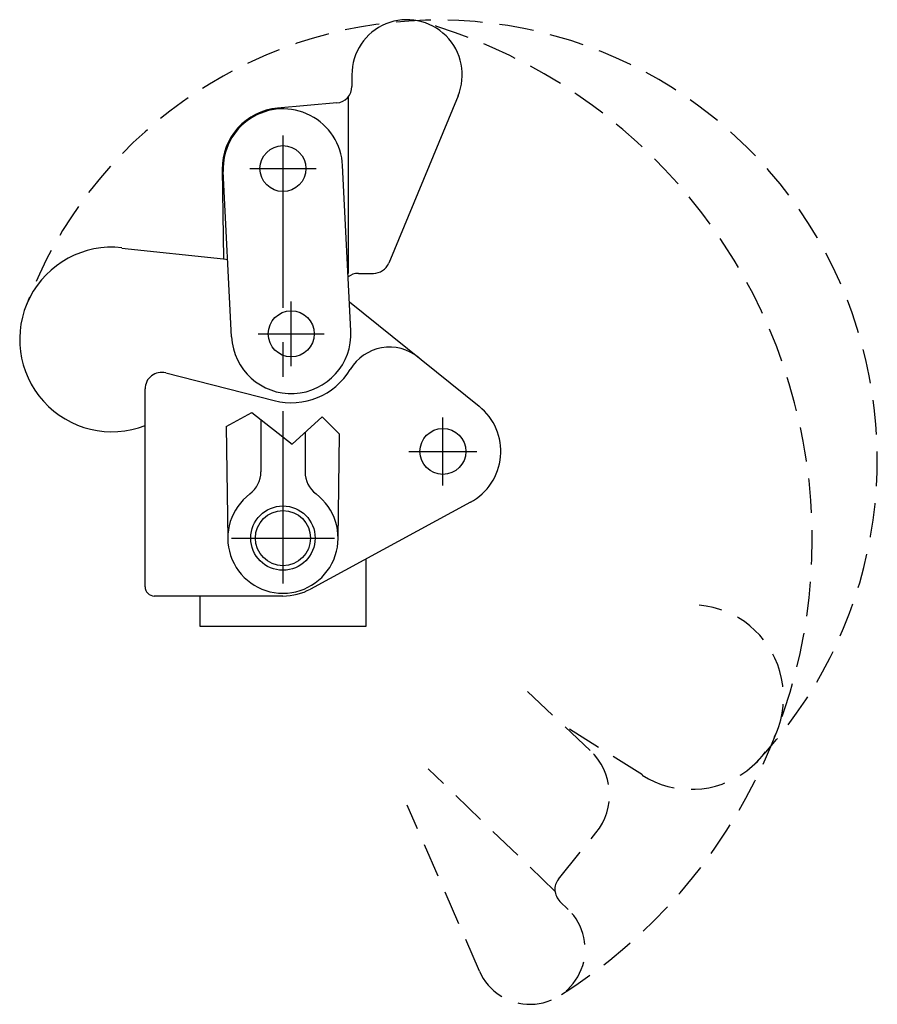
# Model space of a CAD drawing. Extents: x -321 to -228, y 281 to 388.
import ezdxf

# ---------------------------------------------------------------- set-up
doc = ezdxf.new("R2010")
doc.units = 0
doc.header["$LTSCALE"] = 15
doc.linetypes.add('CENTER', pattern=[2, 1.25, -0.25, 0.25, -0.25])
doc.linetypes.add('HIDDEN', pattern=[0.375, 0.25, -0.125])
doc.layers.get('0').update_dxf_attribs({"linetype": 'CONTINUOUS'})
doc.layers.add('BRAUER-1', color=1, linetype='CENTER')
doc.layers.add('BRAUER-5', color=4, linetype='HIDDEN')

msp = doc.modelspace()

# ---------------------------------------------------------------- linework, layer by layer
for p, q in [((-285.335154, 382.323041), (-285.335154, 381.053813)), ((-286.978274, 379.260662), (-293.410381, 378.697926)), ((-285.7563, 379.896764), (-285.7563, 360.723041)), ((-273.791877, 380.02694), (-281.327552, 361.834211)), ((-299.434419, 372.024533), (-299.289109, 362.289862)), ((-298.427024, 353.820555), (-299.327024, 371.798041)), ((-285.443284, 354.470555), (-286.343284, 372.44804)), ((-310.370726, 363.476484), (-299.289109, 362.289862)), ((-299.289109, 362.289862), (-298.848659, 362.242698)), ((-284.631256, 360.723041), (-282.990536, 360.723041)), ((-285.602196, 357.644802), (-271.480913, 346.259526)), ((-305.588814, 349.898573), (-293.794907, 346.879791)), ((-307.835154, 326.623041), (-307.835154, 348.154789)), ((-299.016833, 344.049351), (-296.225506, 345.592069)), ((-296.225506, 345.592069), (-291.820241, 342.152446)), ((-291.820241, 342.152446), (-288.574256, 345.133453)), ((-288.574256, 345.133453), (-286.665473, 343.245646)), ((-299.016833, 344.049351), (-298.834486, 331.833488)), ((-295.235154, 344.818805), (-295.235154, 339.123041)), ((-290.435154, 343.424465), (-290.435154, 339.123041)), ((-286.835823, 331.833488), (-286.665473, 343.245646)), ((-272.432848, 335.816435), (-289.832848, 326.384435)), ((-283.835154, 329.635598), (-283.835154, 322.323041)), ((-292.835154, 325.623041), (-306.835154, 325.623041)), ((-301.835154, 322.323041), (-301.835154, 325.623041)), ((-283.835154, 322.323041), (-301.835154, 322.323041))]:
    msp.add_line(p, q)
for centre, radius in [((-292.835154, 372.123041), 2.5), ((-291.935152, 354.145558), 2.499998), ((-275.435154, 341.355041), 2.5), ((-292.835154, 331.923041), 3.5), ((-292.835154, 331.923041), 3)]:
    msp.add_circle(centre, radius)
for centre, radius, start, end in [((-279.335154, 382.323041), 6, 337.500003, 180), ((-287.135154, 381.053813), 1.8, 275, 0), ((-292.835154, 372.123041), 6.6, 94.999989, 180.855194), ((-292.835154, 372.123041), 6.5, 2.865972, 182.865986), ((-311.435154, 353.536007), 10.038633, 83.888044, 291.127833), ((-282.990536, 362.523041), 1.8, 270, 337.500003), ((-284.631256, 358.923041), 1.8, 90, 127.912628), ((-291.935152, 354.145558), 6.499998, 182.866011, 2.865958), ((-281.227919, 347.695353), 5, 51.122522, 148.934583), ((-306.035154, 348.154789), 1.8, 75.642753, 180), ((-291.935152, 354.145558), 7.499999, 255.642744, 328.934586), ((-275.435154, 341.355041), 6.3, 298.460747, 51.122506), ((-298.235154, 339.123041), 3, 306.869919, 0), ((-287.435154, 339.123041), 3, 180, 233.130103), ((-292.835154, 331.923041), 6, 126.869886, 53.1301), ((-306.835154, 326.623041), 1, 180, 270), ((-292.835154, 331.923041), 6.3, 270, 298.460747)]:
    msp.add_arc(centre, radius, start, end)
at = {"layer": 'BRAUER-1'}
for p, q in [((-292.835154, 375.723041), (-292.835154, 326.323041)), ((-296.435154, 372.123041), (-289.235154, 372.123041)), ((-291.935154, 350.645555), (-291.935154, 357.645555)), ((-295.535154, 354.145555), (-288.335154, 354.145555)), ((-275.435154, 337.655041), (-275.435154, 345.055041)), ((-279.135154, 341.355041), (-271.735154, 341.355041)), ((-298.435154, 331.923041), (-287.235154, 331.923041))]:
    msp.add_line(p, q, dxfattribs=at)
at = {"layer": 'BRAUER-5'}
for p, q in [((-259.40432, 308.813317), (-266.507797, 315.471061)), ((-253.732673, 306.157673), (-263.172583, 312.082062)), ((-263.243131, 293.505591), (-277.035553, 306.824778)), ((-271.460677, 284.808677), (-279.312711, 302.86712)), ((-262.85185, 294.826479), (-258.788532, 299.844259)), ((-261.790366, 291.51721), (-262.703372, 292.39889))]:
    msp.add_line(p, q, dxfattribs=at)
for centre, radius, start, end in [((-275.989457, 340.468186), 47.812176, 316.102234, 159.366442), ((-293.810139, 331.779224), 58.557333, 302.278651, 74.50329), ((-248.418353, 314.625499), 10.038633, 237.888044, 85.127833), ((-263.917694, 303.997774), 6.6, 320.999989, 46.855194), ((-261.452987, 293.693702), 1.8, 141, 226), ((-265.958316, 287.201172), 6, 203.500003, 46)]:
    msp.add_arc(centre, radius, start, end, dxfattribs=at)

doc.saveas('drawing.dxf')
